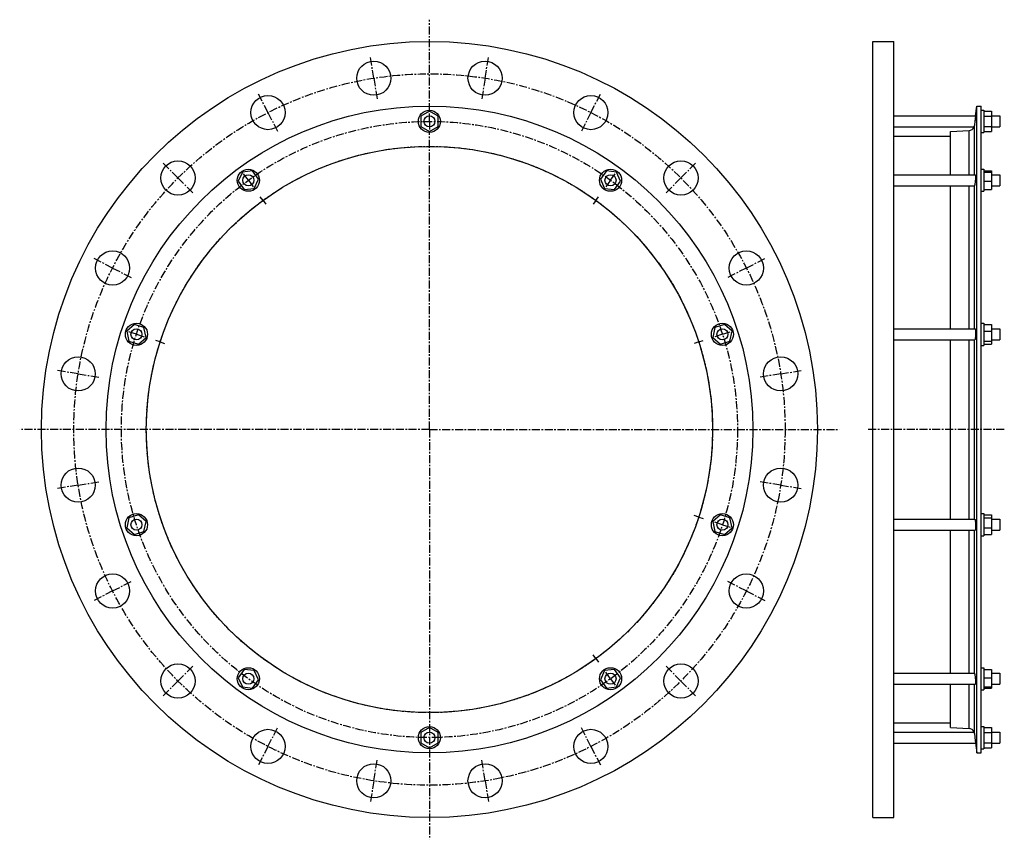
# Model space of a CAD drawing. Header units: millimetres. Extents: x -503 to 563, y -308 to 580.
import ezdxf

# ---------------------------------------------------------------- set-up
doc = ezdxf.new("R2010")
doc.units = ezdxf.units.MM
doc.header["$LTSCALE"] = 23.1
doc.linetypes.add('CENTER', pattern=[0.6, 0.375, -0.075, 0.075, -0.075])
doc.layers.get('0').update_dxf_attribs({"linetype": 'CONTINUOUS'})
doc.layers.add('AXES', color=7, linetype='CONTINUOUS')
doc.layers.add('ROUNDS', color=7, linetype='CONTINUOUS')

msp = doc.modelspace()

# ---------------------------------------------------------------- linework, layer by layer
at = {"color": 7, "linetype": 'Continuous'}
for p, q in [((420.6107903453, -284.028705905), (420.6107903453, 555.971294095)), ((420.6107903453, 555.971294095), (443.6107903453, 555.971294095)), ((443.6107903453, -284.028705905), (443.6107903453, 555.971294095)), ((-59.24640030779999, 480.4409492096), (-68.7464003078, 474.9561216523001)), ((-49.74640030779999, 474.9561216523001), (-59.24640030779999, 480.4409492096)), ((533.3027903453, -214.128705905), (533.3027903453, 486.071294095)), ((533.3027903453, 486.071294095), (538.0627903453, 486.071294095)), ((538.0627903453, -214.128705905), (538.0627903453, 486.071294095)), ((538.0627903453, 481.471294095), (541.0627903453, 481.471294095)), ((541.0627903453, 481.471294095), (541.0627903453, 457.471294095)), ((541.0627903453, 480.4409492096), (549.0627903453, 480.4409492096)), ((549.0627903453, 480.4409492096), (549.0627903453, 458.5016389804)), ((-68.7464003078, 474.9561216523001), (-68.7464003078, 463.9864665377)), ((-49.74640030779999, 463.9864665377), (-49.74640030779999, 474.9561216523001)), ((541.0627903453, 474.9561216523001), (549.0627903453, 474.9561216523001)), ((-68.7464003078, 463.9864665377), (-59.24640030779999, 458.5016389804)), ((-59.24640030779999, 458.5016389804), (-49.74640030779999, 463.9864665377)), ((504.7227903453, 411.778461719), (504.7227903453, 458.351294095)), ((541.0627903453, 463.9864665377), (549.0627903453, 463.9864665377)), ((541.0627903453, 458.5016389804), (549.0627903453, 458.5016389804)), ((443.6107903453, 453.571294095), (504.7227903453, 453.571294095)), ((538.0627903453, 457.471294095), (541.0627903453, 457.471294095)), ((-250.8110212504, 415.7997403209), (-261.7205834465, 414.6530991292)), ((-244.3632197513, 406.9251029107), (-250.8110212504, 415.7997403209)), ((132.3182206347, 415.7997403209), (125.8704191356, 406.9251029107)), ((143.2277828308, 414.6530991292), (132.3182206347, 415.7997403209)), ((538.0627903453, 417.778461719), (541.0627903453, 417.778461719)), ((541.0627903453, 417.7784376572), (541.0627903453, 393.7784857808)), ((541.0627903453, 415.7997403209), (549.0627903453, 415.7997403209)), ((549.0627903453, 415.7997403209), (549.0627903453, 395.7571831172)), ((-261.7205834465, 414.6530991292), (-266.1823441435, 404.6318205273)), ((-248.8249804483, 396.9038243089), (-244.3632197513, 406.9251029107)), ((125.8704191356, 406.9251029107), (130.3321798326, 396.9038243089)), ((147.6895435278, 404.6318205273), (143.2277828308, 414.6530991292)), ((541.0627903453, 414.6530991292), (549.0627903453, 414.6530991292)), ((-266.1823441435, 404.6318205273), (-259.7345426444, 395.7571831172)), ((-259.7345426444, 395.7571831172), (-248.8249804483, 396.9038243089)), ((130.3321798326, 396.9038243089), (141.2417420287, 395.7571831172)), ((141.2417420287, 395.7571831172), (147.6895435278, 404.6318205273)), ((504.7227903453, 245.028461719), (504.7227903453, 399.778461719)), ((541.0627903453, 404.6318205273), (549.0627903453, 404.6318205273)), ((541.0627903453, 395.7571831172), (549.0627903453, 395.7571831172)), ((538.0627903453, 393.778461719), (541.0627903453, 393.778461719)), ((-378.7044680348, 249.7584035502), (-386.8565104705, 242.4182715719)), ((-368.2717060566, 246.3685936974), (-378.7044680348, 249.7584035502)), ((-365.990986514, 235.6386518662), (-368.2717060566, 246.3685936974)), ((249.7789054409, 246.3685936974), (247.4981858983, 235.6386518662)), ((260.2116674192, 249.7584035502), (249.7789054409, 246.3685936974)), ((268.3637098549, 242.4182715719), (260.2116674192, 249.7584035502)), ((538.0627903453, 251.028461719), (541.0627903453, 251.028461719)), ((541.0627903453, 251.0284510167), (541.0627903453, 227.0284724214)), ((541.0627903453, 249.7584035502), (549.0627903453, 249.7584035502)), ((549.0627903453, 249.7584035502), (549.0627903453, 228.2985198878)), ((-386.8565104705, 242.4182715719), (-384.575790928, 231.6883297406)), ((-374.1430289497, 228.2985198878), (-365.990986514, 235.6386518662)), ((247.4981858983, 235.6386518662), (255.650228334, 228.2985198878)), ((266.0829903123, 231.6883297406), (268.3637098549, 242.4182715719)), ((541.0627903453, 242.4182715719), (549.0627903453, 242.4182715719)), ((-384.575790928, 231.6883297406), (-374.1430289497, 228.2985198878)), ((255.650228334, 228.2985198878), (266.0829903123, 231.6883297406)), ((504.7227903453, 38.9141264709), (504.7227903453, 233.028461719)), ((538.0627903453, 227.028461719), (541.0627903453, 227.028461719)), ((541.0627903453, 231.6883297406), (549.0627903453, 231.6883297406)), ((541.0627903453, 228.2985198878), (549.0627903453, 228.2985198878)), ((-374.1430289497, 43.6440683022), (-384.575790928, 40.2542584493)), ((-365.990986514, 36.3039363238), (-374.1430289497, 43.6440683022)), ((255.650228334, 43.6440683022), (247.4981858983, 36.3039363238)), ((266.0829903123, 40.2542584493), (255.650228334, 43.6440683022)), ((538.0627903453, 44.9141264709), (541.0627903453, 44.9141264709)), ((541.0627903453, 44.9141157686), (541.0627903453, 20.9141371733)), ((541.0627903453, 43.6440683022), (549.0627903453, 43.6440683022)), ((549.0627903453, 43.6440683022), (549.0627903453, 22.1841846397)), ((-384.575790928, 40.2542584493), (-386.8565104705, 29.5243166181)), ((-368.2717060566, 25.5739944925), (-365.990986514, 36.3039363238)), ((247.4981858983, 36.3039363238), (249.7789054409, 25.5739944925)), ((268.3637098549, 29.5243166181), (266.0829903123, 40.2542584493)), ((541.0627903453, 40.2542584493), (549.0627903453, 40.2542584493)), ((-386.8565104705, 29.5243166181), (-378.7044680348, 22.1841846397)), ((-378.7044680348, 22.1841846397), (-368.2717060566, 25.5739944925)), ((249.7789054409, 25.5739944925), (260.2116674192, 22.1841846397)), ((260.2116674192, 22.1841846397), (268.3637098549, 29.5243166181)), ((504.7227903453, -127.8358735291), (504.7227903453, 26.9141264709)), ((541.0627903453, 29.5243166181), (549.0627903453, 29.5243166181)), ((541.0627903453, 22.1841846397), (549.0627903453, 22.1841846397)), ((538.0627903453, 20.9141264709), (541.0627903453, 20.9141264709)), ((-259.7345426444, -123.8145949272), (-266.1823441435, -132.6892323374)), ((-248.8249804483, -124.9612361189), (-259.7345426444, -123.8145949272)), ((-244.3632197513, -134.9825147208), (-248.8249804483, -124.9612361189)), ((130.3321798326, -124.9612361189), (125.8704191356, -134.9825147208)), ((141.2417420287, -123.8145949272), (130.3321798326, -124.9612361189)), ((147.6895435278, -132.6892323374), (141.2417420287, -123.8145949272)), ((538.0627903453, -121.8358735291), (541.0627903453, -121.8358735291)), ((541.0627903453, -121.8358975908), (541.0627903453, -145.8358494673)), ((541.0627903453, -123.8145949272), (549.0627903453, -123.8145949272)), ((549.0627903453, -123.8145949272), (549.0627903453, -143.8571521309)), ((-266.1823441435, -132.6892323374), (-261.7205834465, -142.7105109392)), ((-250.8110212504, -143.8571521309), (-244.3632197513, -134.9825147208)), ((125.8704191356, -134.9825147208), (132.3182206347, -143.8571521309)), ((143.2277828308, -142.7105109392), (147.6895435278, -132.6892323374)), ((541.0627903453, -132.6892323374), (549.0627903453, -132.6892323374)), ((-261.7205834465, -142.7105109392), (-250.8110212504, -143.8571521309)), ((132.3182206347, -143.8571521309), (143.2277828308, -142.7105109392)), ((504.7227903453, -186.408705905), (504.7227903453, -139.8358735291)), ((538.0627903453, -145.8358735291), (541.0627903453, -145.8358735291)), ((541.0627903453, -142.7105109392), (549.0627903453, -142.7105109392)), ((541.0627903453, -143.8571521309), (549.0627903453, -143.8571521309)), ((-59.24640030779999, -186.5590507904), (-68.7464003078, -192.0438783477)), ((-49.74640030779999, -192.0438783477), (-59.24640030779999, -186.5590507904)), ((443.6107903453, -181.628705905), (504.7227903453, -181.628705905)), ((538.0627903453, -185.528705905), (541.0627903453, -185.528705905)), ((541.0627903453, -185.528705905), (541.0627903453, -209.528705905)), ((541.0627903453, -186.5590507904), (549.0627903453, -186.5590507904)), ((549.0627903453, -186.5590507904), (549.0627903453, -208.4983610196)), ((-68.7464003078, -192.0438783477), (-68.7464003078, -203.0135334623)), ((-49.74640030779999, -203.0135334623), (-49.74640030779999, -192.0438783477)), ((541.0627903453, -192.0438783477), (549.0627903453, -192.0438783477)), ((-68.7464003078, -203.0135334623), (-59.24640030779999, -208.4983610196)), ((-59.24640030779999, -208.4983610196), (-49.74640030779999, -203.0135334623)), ((538.0627903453, -209.528705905), (541.0627903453, -209.528705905)), ((541.0627903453, -203.0135334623), (549.0627903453, -203.0135334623)), ((541.0627903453, -208.4983610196), (549.0627903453, -208.4983610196)), ((533.3027903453, -214.128705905), (538.0627903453, -214.128705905)), ((420.6107903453, -284.028705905), (443.6107903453, -284.028705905))]:
    msp.add_line(p, q, dxfattribs=at)
for centre, radius in [((-59.24640030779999, 135.971294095), 420), ((-59.24640030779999, 135.971294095), 350.1), ((-59.24640030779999, 469.471294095), 12), ((-59.24640030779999, 135.971294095), 306.5), ((-255.2727819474, 405.778461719), 12), ((136.7799813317, 405.778461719), 12), ((-376.4237484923, 239.028461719), 12), ((257.9309478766, 239.028461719), 12), ((-376.4237484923, 32.9141264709), 12), ((257.9309478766, 32.9141264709), 12), ((-255.2727819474, -133.8358735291), 12), ((136.7799813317, -133.8358735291), 12), ((-59.24640030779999, -197.528705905), 12)]:
    msp.add_circle(centre, radius, dxfattribs=at)
at = {"layer": 'AXES', "color": 7, "linetype": 'CENTER'}
for p, q in [((-59.24640030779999, 480.471294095), (-59.24640030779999, 579.5499882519)), ((-119.4736693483, 516.2313052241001), (-123.1498792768, 539.4419812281)), ((0.9808687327, 516.2313052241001), (4.6570786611, 539.4419812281)), ((-119.4736693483, 516.2313052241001), (-115.7974594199, 493.0206292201)), ((0.9808687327, 516.2313052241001), (-2.6953411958, 493.0206292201)), ((-234.0327427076, 479.0088059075), (-244.7015194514, 499.9474592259)), ((115.5399420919, 479.0088059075), (126.2087188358, 499.9474592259)), ((-59.24640030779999, 469.471294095), (-59.24640030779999, 480.471294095)), ((-234.0327427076, 479.0088059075), (-223.3639659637, 458.0701525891)), ((-59.24640030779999, 469.471294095), (-59.24640030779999, 458.471294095)), ((115.5399420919, 479.0088059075), (104.871165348, 458.0701525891)), ((-59.24640030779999, 135.971294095), (-59.24640030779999, 458.471294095)), ((-331.4825110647, 408.2074048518), (-348.0995204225, 424.8244142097)), ((212.989710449, 408.2074048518), (229.6067198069, 424.8244142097)), ((-331.4825110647, 408.2074048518), (-314.8655017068, 391.5903954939)), ((-255.2727819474, 405.778461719), (-261.7384197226, 414.6776486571)), ((-255.2727819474, 405.778461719), (-248.8071441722, 396.8792747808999)), ((136.7799813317, 405.778461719), (130.3143435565, 396.8792747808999)), ((136.7799813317, 405.778461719), (143.2456191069, 414.6776486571)), ((212.989710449, 408.2074048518), (196.3727010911, 391.5903954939)), ((-239.4025801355, 383.9350028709), (-242.3415651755, 387.9801687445)), ((-239.4025801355, 383.9350028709), (-236.4635950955, 379.8898369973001)), ((120.9097795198, 383.9350028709), (117.9707944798, 379.8898369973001)), ((120.9097795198, 383.9350028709), (123.8487645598, 387.9801687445)), ((-402.2839121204, 310.7576364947), (-423.2225654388, 321.4264132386)), ((283.7911115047, 310.7576364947), (304.7297648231, 321.4264132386)), ((-402.2839121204, 310.7576364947), (-381.3452588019, 300.0888597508)), ((283.7911115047, 310.7576364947), (262.8524581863, 300.0888597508)), ((-376.4237484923, 239.028461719), (-386.8853701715, 242.4276486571)), ((-376.4237484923, 239.028461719), (-365.9621268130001, 235.6292747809)), ((257.9309478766, 239.028461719), (247.4693261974, 235.6292747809)), ((257.9309478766, 239.028461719), (268.3925695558, 242.4276486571)), ((-350.7452225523, 230.6850028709), (-355.5006002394, 232.2301187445)), ((-350.7452225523, 230.6850028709), (-345.9898448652, 229.1398869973)), ((232.2524219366, 230.6850028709), (227.4970442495, 229.1398869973)), ((232.2524219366, 230.6850028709), (237.0077996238, 232.2301187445)), ((-439.506411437, 196.1985631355), (-462.7170874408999, 199.8747730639)), ((-439.506411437, 196.1985631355), (-416.295735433, 192.522353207)), ((321.0136108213, 196.1985631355), (297.8029348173, 192.522353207)), ((321.0136108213, 196.1985631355), (344.2242868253, 199.8747730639)), ((-59.24640030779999, 135.971294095), (-502.8250944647, 135.971294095)), ((-59.24640030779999, 135.971294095), (-59.24640030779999, -307.6074000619)), ((-59.24640030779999, 135.971294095), (384.3322938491, 135.971294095)), ((563.0627903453, 135.971294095), (415.6107903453, 135.971294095)), ((-439.506411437, 75.7440250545), (-462.7170874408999, 72.067815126)), ((-439.506411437, 75.7440250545), (-416.295735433, 79.4202349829)), ((321.0136108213, 75.7440250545), (297.8029348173, 79.4202349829)), ((321.0136108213, 75.7440250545), (344.2242868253, 72.067815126)), ((232.2524219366, 41.2575853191), (227.4970442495, 42.8027011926)), ((232.2524219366, 41.2575853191), (237.0077996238, 39.71246944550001)), ((257.9309478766, 32.9141264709), (247.4693261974, 36.3133134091)), ((257.9309478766, 32.9141264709), (268.3925695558, 29.5149395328)), ((-402.2839121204, -38.8150483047), (-381.3452588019, -28.1462715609)), ((283.7911115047, -38.8150483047), (262.8524581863, -28.1462715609)), ((-402.2839121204, -38.8150483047), (-423.2225654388, -49.4838250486)), ((283.7911115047, -38.8150483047), (304.7297648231, -49.4838250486)), ((120.9097795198, -111.9924146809), (117.9707944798, -107.9472488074)), ((120.9097795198, -111.9924146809), (123.8487645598, -116.0375805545)), ((-331.4825110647, -136.2648166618), (-314.8655017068, -119.647807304)), ((136.7799813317, -133.8358735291), (130.3143435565, -124.9366865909)), ((212.989710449, -136.2648166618), (196.3727010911, -119.647807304)), ((-331.4825110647, -136.2648166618), (-348.0995204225, -152.8818260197)), ((136.7799813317, -133.8358735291), (143.2456191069, -142.7350604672)), ((212.989710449, -136.2648166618), (229.6067198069, -152.8818260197)), ((-234.0327427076, -207.0662177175), (-223.3639659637, -186.1275643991)), ((115.5399420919, -207.0662177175), (104.871165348, -186.1275643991)), ((-234.0327427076, -207.0662177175), (-244.7015194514, -228.004871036)), ((115.5399420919, -207.0662177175), (126.2087188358, -228.004871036)), ((-119.4736693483, -244.2887170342), (-115.7974594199, -221.0780410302)), ((0.9808687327, -244.2887170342), (-2.6953411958, -221.0780410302)), ((-119.4736693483, -244.2887170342), (-123.1498792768, -267.4993930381)), ((0.9808687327, -244.2887170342), (4.6570786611, -267.4993930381))]:
    msp.add_line(p, q, dxfattribs=at)
at = {"layer": 'AXES', "color": 7, "linetype": 'Continuous'}
for p, q in [((532.0132723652, 475.471294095), (533.3027903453, 486.071294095)), ((443.6107903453, 475.471294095), (532.0132723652, 475.471294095)), ((532.0132723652, 475.471294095), (531.2899219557, 469.471294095)), ((531.452714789, 470.8123729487), (531.2899219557, 469.471294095)), ((549.0627903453, 475.471294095), (558.0627903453, 475.471294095)), ((558.0627903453, 475.4712683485), (558.0627903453, 463.4713198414)), ((443.6107903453, 463.471294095), (530.3050118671, 463.471294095)), ((549.0627903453, 463.471294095), (558.0627903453, 463.471294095)), ((443.6107903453, 411.778461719), (531.876106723, 411.778461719)), ((549.0627903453, 411.778461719), (558.0627903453, 411.778461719)), ((558.0627903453, 411.778458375), (558.0627903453, 399.7784650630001)), ((443.6107903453, 399.778461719), (530.670844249, 399.778461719)), ((549.0627903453, 399.778461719), (558.0627903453, 399.778461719)), ((443.6107903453, 245.028461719), (531.5148186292, 245.028461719)), ((549.0627903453, 245.028461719), (558.0627903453, 245.028461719)), ((558.0627903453, 245.0284435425), (558.0627903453, 233.0284798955)), ((443.6107903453, 233.028461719), (531.0637718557, 233.028461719)), ((549.0627903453, 233.028461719), (558.0627903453, 233.028461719)), ((443.6107903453, 38.9141264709), (531.0637718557, 38.9141264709)), ((549.0627903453, 38.9141264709), (558.0627903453, 38.9141264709)), ((558.0627903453, 38.9141082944), (558.0627903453, 26.9141446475)), ((443.6107903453, 26.9141264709), (531.5148186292, 26.9141264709)), ((549.0627903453, 26.9141264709), (558.0627903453, 26.9141264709)), ((443.6107903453, -127.8358735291), (530.670844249, -127.8358735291)), ((549.0627903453, -127.8358735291), (558.0627903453, -127.8358735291)), ((558.0627903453, -127.835876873), (558.0627903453, -139.8358701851)), ((443.6107903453, -139.8358735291), (531.876106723, -139.8358735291)), ((549.0627903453, -139.8358735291), (558.0627903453, -139.8358735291)), ((443.6107903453, -191.528705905), (530.3050118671, -191.528705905)), ((549.0627903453, -191.528705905), (558.0627903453, -191.528705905)), ((558.0627903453, -191.5287316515), (558.0627903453, -203.5286801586)), ((531.2899219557, -197.528705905), (532.0132723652, -203.528705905)), ((531.8038394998, -201.780612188), (531.9039867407, -202.6154121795)), ((443.6107903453, -203.528705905), (532.0132723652, -203.528705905)), ((531.9039867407, -202.6154121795), (531.9733477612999, -203.1947777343)), ((531.9733477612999, -203.1947777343), (533.3027903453, -214.128705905)), ((549.0627903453, -203.528705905), (558.0627903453, -203.528705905))]:
    msp.add_line(p, q, dxfattribs=at)
at = {"layer": 'AXES', "color": 9, "linetype": 'Continuous'}
for p, q in [((530.7616195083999, 411.778461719), (530.7616195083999, 465.156153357)), ((530.7616195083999, 245.028461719), (530.7616195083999, 399.8370333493)), ((530.7616195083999, 38.9141264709), (530.7616195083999, 233.028461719)), ((530.7616195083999, -127.8944451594), (530.7616195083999, 26.9141264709)), ((530.7616195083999, -193.213565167), (530.7616195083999, -139.8358735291))]:
    msp.add_line(p, q, dxfattribs=at)
at = {"layer": 'AXES', "color": 7, "linetype": 'Continuous'}
for centre, radius in [((-119.4736693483, 516.2313052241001), 18.5), ((0.9808687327, 516.2313052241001), 18.5), ((-234.0327427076, 479.0088059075), 18.5), ((115.5399420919, 479.0088059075), 18.5), ((-59.24640030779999, 469.471294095), 6), ((-331.4825110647, 408.2074048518), 18.5), ((212.989710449, 408.2074048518), 18.5), ((-255.2727819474, 405.778461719), 6), ((136.7799813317, 405.778461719), 6), ((-402.2839121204, 310.7576364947), 18.5), ((283.7911115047, 310.7576364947), 18.5), ((-376.4237484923, 239.028461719), 6), ((257.9309478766, 239.028461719), 6), ((-439.506411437, 196.1985631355), 18.5), ((321.0136108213, 196.1985631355), 18.5), ((-439.506411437, 75.7440250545), 18.5), ((321.0136108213, 75.7440250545), 18.5), ((-376.4237484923, 32.9141264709), 6), ((257.9309478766, 32.9141264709), 6), ((-402.2839121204, -38.8150483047), 18.5), ((283.7911115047, -38.8150483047), 18.5), ((-331.4825110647, -136.2648166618), 18.5), ((-255.2727819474, -133.8358735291), 6), ((136.7799813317, -133.8358735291), 6), ((212.989710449, -136.2648166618), 18.5), ((-234.0327427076, -207.0662177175), 18.5), ((-59.24640030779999, -197.528705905), 6), ((115.5399420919, -207.0662177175), 18.5), ((-119.4736693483, -244.2887170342), 18.5), ((0.9808687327, -244.2887170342), 18.5)]:
    msp.add_circle(centre, radius, dxfattribs=at)
at = {"layer": 'AXES', "color": 7, "linetype": 'CENTER'}
for radius in [385, 333.5, 306.5]:
    msp.add_circle((-59.24640030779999, 135.971294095), radius, dxfattribs=at)
at = {"layer": 'AXES', "color": 7, "linetype": 'Continuous'}
for centre, radius, start, end in [((524.4481654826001, 465.9505985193), 6.36, 273.5594818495, 337.0562187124), ((524.6532105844, 465.9072698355), 6.1544159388, 336.6835355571, 352.9898525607), ((524.4481654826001, -194.0080103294), 6.36, 22.9437812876, 86.44051815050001), ((524.6532100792, -193.9646817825), 6.154416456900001, 7.010148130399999, 23.31646375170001)]:
    msp.add_arc(centre, radius, start, end, dxfattribs=at)
for points, knots in [([(531.2899219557, 469.471294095), (531.2414927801, 469.0731357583), (531.066212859, 467.6346551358), (530.8898059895, 466.1963118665), (530.7616195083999, 465.156153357)], [0, 0, 0, 0, 0.2767836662, 1, 1, 1, 1]), ([(531.876106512, 411.7784594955), (531.8864699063, 411.7784584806), (531.9033280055, 411.7674428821), (531.9179436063, 411.7452564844), (531.9356055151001, 411.7078563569), (531.9536338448, 411.6428350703), (531.9715000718, 411.5440496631), (531.9862779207, 411.4180780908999), (531.9980590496, 411.265476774), (532.0066131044, 411.0868525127), (532.0140346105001, 410.799210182), (532.0136072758, 410.3818079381), (532.0001764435, 409.8176239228), (531.9737322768, 409.1771385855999), (531.9199615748, 408.2070590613), (531.8239094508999, 406.9052310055), (531.6746049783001, 405.3066795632), (531.4984388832, 403.7453441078), (531.3621154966, 402.7319309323), (531.2899219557, 402.2517502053)], [0, 0, 0, 0, 0.0032406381, 0.0055164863, 0.0083875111, 0.0160932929, 0.02654256, 0.0397642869, 0.0557334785, 0.07439662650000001, 0.09567746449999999, 0.1457042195, 0.2048975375, 0.2721390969, 0.3461459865, 0.5087000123, 0.6802921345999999, 0.8481597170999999, 1, 1, 1, 1]), ([(530.6708455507, 399.7784599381), (530.6880758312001, 399.7784599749), (530.7260955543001, 399.7901124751), (530.7511105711, 399.8199265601), (530.7616195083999, 399.8370333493)], [0, 0, 0, 0, 0.4618494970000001, 1, 1, 1, 1]), ([(531.2899219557, 402.2517502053), (531.2449483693, 401.9526174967), (531.1765677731, 401.5254559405), (531.0774089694, 400.9878098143), (531.0090311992, 400.6532914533), (530.9435713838, 400.3700747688), (530.8819653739, 400.1407139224), (530.8248322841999, 399.9678285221), (530.7836337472, 399.8728688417), (530.7616195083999, 399.8370333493)], [0, 0, 0, 0, 0.3661850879, 0.523599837, 0.6618034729, 0.77946069, 0.8754820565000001, 0.9490876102, 1, 1, 1, 1]), ([(531.5148185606, 245.0284601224), (531.5647117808, 245.0284665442), (531.6207408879, 244.960983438), (531.6619215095, 244.8812255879), (531.7007432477, 244.7892350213), (531.7445514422, 244.6466802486), (531.7917151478, 244.4417483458), (531.8350954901, 244.1949691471), (531.8745729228, 243.9078133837), (531.9237471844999, 243.4512610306), (531.9704057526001, 242.7978641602), (532.0175508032, 241.5865231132), (532.0167889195, 239.9215400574), (531.9500171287, 238.2108399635), (531.8548231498, 236.8520742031), (531.7675063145, 235.9144963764), (531.6662461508, 235.0745673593), (531.5547116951, 234.3573872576), (531.4364116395, 233.7847540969), (531.3426743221, 233.456143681), (531.2899219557, 233.3221226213)], [0, 0, 0, 0, 0.0126237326, 0.0176026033, 0.0234225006, 0.0376582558, 0.0553877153, 0.0765558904, 0.1010484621, 0.1287082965, 0.1927278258, 0.2667377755, 0.4353946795, 0.6138344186, 0.6997889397, 0.780002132, 0.8520539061, 0.9138221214, 0.9635584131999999, 1, 1, 1, 1]), ([(531.2899219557, 233.3221226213), (531.2728185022, 233.2786701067), (531.238907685, 233.2018002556), (531.1774483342, 233.0948348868), (531.1084527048, 233.0284700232), (531.0637719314, 233.0284641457)], [0, 0, 0, 0, 0.3664340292, 0.6493905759, 1, 1, 1, 1]), ([(531.0637719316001, 38.9141240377), (531.1084526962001, 38.914118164), (531.1774483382, 38.8477533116), (531.2389076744, 38.74078793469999), (531.2728185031, 38.6639180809), (531.2899219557, 38.6204655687)], [0, 0, 0, 0, 0.3506093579, 0.633565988, 1, 1, 1, 1]), ([(531.2899219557, 38.6204655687), (531.3426743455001, 38.4864444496), (531.4364117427, 38.157833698), (531.5547119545, 37.5851996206), (531.6662465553, 36.8680178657), (531.7675069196, 36.0280865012), (531.854823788, 35.0905060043), (531.950017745, 33.7317373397), (532.0167891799, 32.0210359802), (532.0175505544, 30.3560533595), (531.9704052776, 29.1447147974), (531.9237465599, 28.4913202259), (531.8745722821, 28.03476979), (531.8350949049, 27.747615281), (531.7917146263, 27.5008371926), (531.7445510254, 27.2959062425), (531.7007428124, 27.1533521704), (531.6619212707, 27.0613619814), (531.6207406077, 26.9816044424), (531.5647116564, 26.9141216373), (531.5148185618, 26.9141280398)], [0, 0, 0, 0, 0.0364416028, 0.0861779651, 0.1479463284, 0.2199983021, 0.3002117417, 0.3861664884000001, 0.5646064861, 0.7332632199, 0.80727297, 0.8712922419, 0.8989519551, 0.9234444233, 0.9446125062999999, 0.9623418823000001, 0.9765775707, 0.9823974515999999, 0.9873762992, 1, 1, 1, 1]), ([(530.7616195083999, -127.8944451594), (530.7511105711, -127.8773383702), (530.7260955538, -127.8475242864), (530.6880758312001, -127.835871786), (530.6708455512, -127.8358717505)], [0, 0, 0, 0, 0.5381505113, 1, 1, 1, 1]), ([(530.7616195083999, -127.8944451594), (530.7836337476, -127.9302806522), (530.8248322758, -128.0252403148), (530.8819653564, -128.1981256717), (530.9435713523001, -128.4274864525), (531.0090311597, -128.7107030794), (531.0774089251, -129.0452214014), (531.1765677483, -129.5828675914), (531.2449483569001, -130.0100292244), (531.2899219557, -130.3091620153)], [0, 0, 0, 0, 0.0509123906, 0.1245179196, 0.2205392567, 0.3381964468, 0.476400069, 0.6338148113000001, 1, 1, 1, 1]), ([(531.2899219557, -130.3091620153), (531.3621154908, -130.7893427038), (531.4984389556, -131.8027564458), (531.6746051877, -133.3640933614), (531.8239098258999, -134.9626469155), (531.9199619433, -136.264476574), (531.9737325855, -137.2345567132), (532.0001766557, -137.875041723), (532.0136073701, -138.4392248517), (532.0140344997, -138.8566261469), (532.0066130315, -139.1442675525), (531.9980588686, -139.3228911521), (531.9862776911, -139.4754917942), (531.9715000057, -139.6014627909), (531.953633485, -139.700247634), (531.9356055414, -139.7652686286), (531.9179433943, -139.8026684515), (531.9033279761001, -139.8248547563), (531.8864698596, -139.8358703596), (531.876106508, -139.835871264)], [0, 0, 0, 0, 0.151840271, 0.3197080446, 0.4913004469, 0.6538546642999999, 0.7278615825, 0.7951031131, 0.8542963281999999, 0.9043229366, 0.9256037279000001, 0.9442667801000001, 0.9602359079, 0.9734575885, 0.9839067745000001, 0.9916125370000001, 0.9944835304, 0.9967593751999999, 1, 1, 1, 1]), ([(530.7616195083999, -193.213565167), (530.799376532, -193.5199413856), (530.9763746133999, -194.9582115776), (531.1522233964, -196.3966232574), (531.2899219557, -197.528705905)], [0, 0, 0, 0, 0.2130216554, 1, 1, 1, 1])]:
    msp.add_open_spline(points, degree=3, knots=knots, dxfattribs=at)
at = {"layer": 'ROUNDS', "color": 7, "linetype": 'Continuous'}
for p, q in [((504.7227903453, 458.351294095), (524.8430243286, 459.602867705)), ((504.7227903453, -186.408705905), (524.8430243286, -187.660279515))]:
    msp.add_line(p, q, dxfattribs=at)
at = {"layer": 'ROUNDS', "color": 9, "linetype": 'Continuous'}
for p, q in [((524.8430243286, 411.778461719), (524.8430243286, 459.602867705)), ((524.8430243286, 245.028461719), (524.8430243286, 399.778461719)), ((524.8430243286, 38.9141264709), (524.8430243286, 233.028461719)), ((524.8430243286, -127.8358735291), (524.8430243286, 26.9141264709)), ((524.8430243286, -187.660279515), (524.8430243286, -139.8358735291))]:
    msp.add_line(p, q, dxfattribs=at)

doc.saveas('drawing.dxf')
